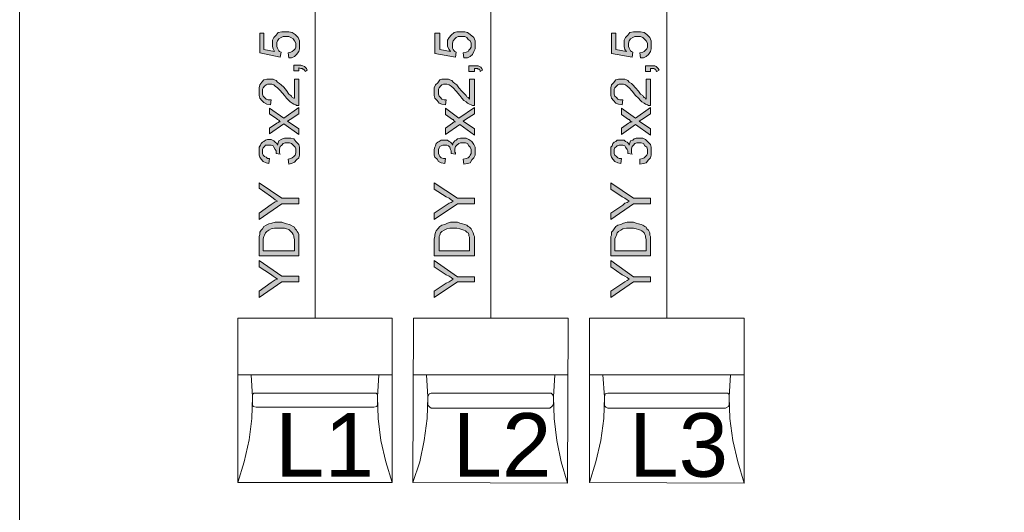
# Model space of a CAD drawing. Header units: millimetres. Extents: x 74583 to 75292, y 11361 to 11727.
# Tile 58 of 85: x 75171.81 to 75186.5, y 11703.58 to 11710.94. Entities that reach past the tile are written whole.
import ezdxf

# ---------------------------------------------------------------- set-up
doc = ezdxf.new("R2010")
doc.units = ezdxf.units.MM
doc.linetypes.add('1', pattern=[0])
doc.layers.add('C00-00-00', color=7, linetype='Continuous')
doc.layers.add('TEXT', color=7, linetype='Continuous')
doc.styles.get("Standard").update_dxf_attribs({"font": 'ARIAL.TTF'})

msp = doc.modelspace()

# ---------------------------------------------------------------- hatches: boundary and pattern name
at = {"layer": 'C00-00-00'}
h = msp.add_hatch(color=256, dxfattribs=at)
h.dxf.hatch_style = 2
h.paths.add_polyline_path([(75175.824, 11710.365), (75175.813, 11710.439), (75175.856, 11710.45), (75175.877, 11710.46), (75175.898, 11710.482), (75175.919, 11710.503), (75175.93, 11710.524), (75175.93, 11710.587), (75175.909, 11710.619), (75175.888, 11710.651), (75175.856, 11710.672), (75175.824, 11710.683), (75175.739, 11710.683), (75175.708, 11710.672), (75175.676, 11710.651), (75175.655, 11710.619), (75175.644, 11710.598), (75175.644, 11710.534), (75175.655, 11710.513), (75175.665, 11710.492), (75175.676, 11710.471), (75175.686, 11710.46), (75175.708, 11710.45), (75175.697, 11710.376), (75175.39, 11710.439), (75175.39, 11710.736), (75175.454, 11710.736), (75175.454, 11710.492), (75175.612, 11710.46), (75175.591, 11710.503), (75175.581, 11710.534), (75175.581, 11710.63), (75175.602, 11710.672), (75175.634, 11710.704), (75175.665, 11710.746), (75175.718, 11710.757), (75175.824, 11710.757), (75175.877, 11710.746), (75175.919, 11710.714), (75175.962, 11710.672), (75175.983, 11710.619), (75175.983, 11710.503), (75175.972, 11710.46), (75175.94, 11710.418), (75175.909, 11710.386), (75175.866, 11710.365)])
h = msp.add_hatch(color=256, dxfattribs=at)
h.dxf.hatch_style = 2
h.paths.add_polyline_path([(75178.438, 11710.365), (75178.428, 11710.439), (75178.47, 11710.45), (75178.502, 11710.46), (75178.512, 11710.482), (75178.533, 11710.503), (75178.544, 11710.524), (75178.544, 11710.587), (75178.533, 11710.619), (75178.502, 11710.64), (75178.48, 11710.672), (75178.449, 11710.683), (75178.353, 11710.683), (75178.322, 11710.672), (75178.301, 11710.651), (75178.279, 11710.619), (75178.269, 11710.587), (75178.269, 11710.513), (75178.279, 11710.492), (75178.29, 11710.471), (75178.301, 11710.46), (75178.322, 11710.45), (75178.311, 11710.376), (75178.004, 11710.429), (75178.004, 11710.736), (75178.078, 11710.736), (75178.078, 11710.492), (75178.237, 11710.46), (75178.216, 11710.492), (75178.195, 11710.534), (75178.195, 11710.63), (75178.216, 11710.672), (75178.248, 11710.704), (75178.29, 11710.746), (75178.332, 11710.757), (75178.449, 11710.757), (75178.491, 11710.746), (75178.533, 11710.714), (75178.586, 11710.672), (75178.607, 11710.619), (75178.607, 11710.503), (75178.586, 11710.46), (75178.565, 11710.418), (75178.533, 11710.386), (75178.491, 11710.365)])
h = msp.add_hatch(color=256, dxfattribs=at)
h.dxf.hatch_style = 2
h.paths.add_polyline_path([(75181.073, 11710.365), (75181.063, 11710.439), (75181.105, 11710.45), (75181.126, 11710.46), (75181.147, 11710.482), (75181.169, 11710.503), (75181.179, 11710.524), (75181.179, 11710.587), (75181.158, 11710.619), (75181.137, 11710.64), (75181.105, 11710.672), (75181.073, 11710.683), (75180.989, 11710.683), (75180.957, 11710.672), (75180.925, 11710.651), (75180.904, 11710.619), (75180.893, 11710.587), (75180.893, 11710.534), (75180.904, 11710.513), (75180.915, 11710.492), (75180.925, 11710.471), (75180.936, 11710.46), (75180.957, 11710.45), (75180.946, 11710.376), (75180.639, 11710.429), (75180.639, 11710.736), (75180.703, 11710.736), (75180.703, 11710.492), (75180.862, 11710.46), (75180.841, 11710.492), (75180.83, 11710.534), (75180.83, 11710.63), (75180.851, 11710.672), (75180.883, 11710.704), (75180.915, 11710.746), (75180.968, 11710.757), (75181.073, 11710.757), (75181.126, 11710.746), (75181.169, 11710.714), (75181.211, 11710.672), (75181.232, 11710.619), (75181.232, 11710.503), (75181.222, 11710.46), (75181.19, 11710.418), (75181.158, 11710.386), (75181.116, 11710.365)])
h = msp.add_hatch(color=256, dxfattribs=at)
h.dxf.hatch_style = 2
h.paths.add_polyline_path([(75175.972, 11710.175), (75175.898, 11710.175), (75175.898, 11710.259), (75176.004, 11710.259), (75176.036, 11710.249), (75176.057, 11710.238), (75176.067, 11710.228), (75176.089, 11710.206), (75176.099, 11710.185), (75176.067, 11710.164), (75176.057, 11710.185), (75176.046, 11710.196), (75176.036, 11710.196), (75176.025, 11710.206), (75176.004, 11710.206), (75175.972, 11710.217)])
h = msp.add_hatch(color=256, dxfattribs=at)
h.dxf.hatch_style = 2
h.paths.add_polyline_path([(75178.597, 11710.164), (75178.512, 11710.164), (75178.512, 11710.249), (75178.65, 11710.249), (75178.671, 11710.238), (75178.692, 11710.228), (75178.703, 11710.206), (75178.713, 11710.185), (75178.682, 11710.164), (75178.682, 11710.175), (75178.671, 11710.196), (75178.65, 11710.196), (75178.639, 11710.206), (75178.597, 11710.206)])
h = msp.add_hatch(color=256, dxfattribs=at)
h.dxf.hatch_style = 2
h.paths.add_polyline_path([(75181.222, 11710.164), (75181.147, 11710.164), (75181.147, 11710.249), (75181.285, 11710.249), (75181.306, 11710.238), (75181.317, 11710.228), (75181.338, 11710.206), (75181.349, 11710.185), (75181.317, 11710.164), (75181.306, 11710.175), (75181.296, 11710.196), (75181.285, 11710.196), (75181.274, 11710.206), (75181.222, 11710.206)])
h = msp.add_hatch(color=256, dxfattribs=at)
h.dxf.hatch_style = 2
h.paths.add_polyline_path([(75175.909, 11710.048), (75175.972, 11710.048), (75175.972, 11709.656), (75175.94, 11709.656), (75175.93, 11709.667), (75175.898, 11709.677), (75175.877, 11709.688), (75175.845, 11709.709), (75175.824, 11709.73), (75175.792, 11709.762), (75175.761, 11709.804), (75175.697, 11709.878), (75175.655, 11709.921), (75175.623, 11709.942), (75175.602, 11709.963), (75175.57, 11709.974), (75175.507, 11709.974), (75175.485, 11709.963), (75175.464, 11709.942), (75175.443, 11709.921), (75175.432, 11709.899), (75175.432, 11709.825), (75175.443, 11709.794), (75175.464, 11709.772), (75175.485, 11709.751), (75175.517, 11709.741), (75175.559, 11709.741), (75175.549, 11709.667), (75175.496, 11709.677), (75175.454, 11709.698), (75175.422, 11709.73), (75175.39, 11709.762), (75175.38, 11709.804), (75175.38, 11709.921), (75175.39, 11709.963), (75175.422, 11710.005), (75175.454, 11710.037), (75175.496, 11710.048), (75175.591, 11710.048), (75175.612, 11710.037), (75175.634, 11710.026), (75175.655, 11710.005), (75175.686, 11709.984), (75175.708, 11709.963), (75175.75, 11709.931), (75175.792, 11709.878), (75175.824, 11709.825), (75175.856, 11709.804), (75175.866, 11709.794), (75175.877, 11709.772), (75175.898, 11709.762), (75175.909, 11709.762)])
h = msp.add_hatch(color=256, dxfattribs=at)
h.dxf.hatch_style = 2
h.paths.add_polyline_path([(75178.523, 11710.048), (75178.597, 11710.048), (75178.597, 11709.656), (75178.565, 11709.656), (75178.544, 11709.667), (75178.523, 11709.677), (75178.491, 11709.688), (75178.47, 11709.709), (75178.438, 11709.73), (75178.406, 11709.762), (75178.375, 11709.804), (75178.322, 11709.868), (75178.279, 11709.921), (75178.248, 11709.942), (75178.216, 11709.963), (75178.184, 11709.974), (75178.131, 11709.974), (75178.11, 11709.963), (75178.089, 11709.942), (75178.068, 11709.921), (75178.057, 11709.899), (75178.057, 11709.825), (75178.068, 11709.794), (75178.089, 11709.772), (75178.11, 11709.751), (75178.142, 11709.741), (75178.174, 11709.741), (75178.163, 11709.667), (75178.11, 11709.677), (75178.068, 11709.688), (75178.036, 11709.73), (75178.004, 11709.762), (75177.994, 11709.804), (75177.994, 11709.921), (75178.015, 11709.963), (75178.047, 11709.995), (75178.078, 11710.037), (75178.11, 11710.048), (75178.205, 11710.048), (75178.226, 11710.037), (75178.258, 11710.026), (75178.279, 11710.005), (75178.301, 11709.984), (75178.332, 11709.963), (75178.364, 11709.921), (75178.406, 11709.868), (75178.449, 11709.825), (75178.47, 11709.804), (75178.48, 11709.783), (75178.502, 11709.772), (75178.512, 11709.762), (75178.523, 11709.751)])
h = msp.add_hatch(color=256, dxfattribs=at)
h.dxf.hatch_style = 2
h.paths.add_polyline_path([(75181.158, 11710.048), (75181.222, 11710.048), (75181.222, 11709.656), (75181.19, 11709.656), (75181.179, 11709.667), (75181.147, 11709.677), (75181.126, 11709.688), (75181.095, 11709.709), (75181.073, 11709.73), (75181.042, 11709.762), (75180.999, 11709.804), (75180.946, 11709.868), (75180.904, 11709.921), (75180.872, 11709.942), (75180.851, 11709.963), (75180.819, 11709.974), (75180.756, 11709.974), (75180.735, 11709.963), (75180.714, 11709.942), (75180.692, 11709.921), (75180.682, 11709.899), (75180.682, 11709.825), (75180.692, 11709.794), (75180.714, 11709.772), (75180.735, 11709.751), (75180.766, 11709.741), (75180.809, 11709.741), (75180.798, 11709.667), (75180.745, 11709.677), (75180.703, 11709.688), (75180.671, 11709.73), (75180.639, 11709.762), (75180.629, 11709.804), (75180.629, 11709.921), (75180.639, 11709.963), (75180.671, 11709.995), (75180.703, 11710.037), (75180.745, 11710.048), (75180.841, 11710.048), (75180.862, 11710.037), (75180.883, 11710.026), (75180.904, 11710.005), (75180.936, 11709.984), (75180.957, 11709.963), (75180.999, 11709.921), (75181.042, 11709.868), (75181.073, 11709.825), (75181.105, 11709.804), (75181.116, 11709.783), (75181.126, 11709.772), (75181.147, 11709.762), (75181.158, 11709.751)])
h = msp.add_hatch(color=256, dxfattribs=at)
h.dxf.hatch_style = 2
h.paths.add_polyline_path([(75175.972, 11709.222), (75175.75, 11709.381), (75175.538, 11709.233), (75175.538, 11709.317), (75175.644, 11709.391), (75175.665, 11709.402), (75175.676, 11709.413), (75175.697, 11709.413), (75175.676, 11709.434), (75175.655, 11709.444), (75175.644, 11709.455), (75175.538, 11709.529), (75175.538, 11709.614), (75175.75, 11709.466), (75175.972, 11709.624), (75175.972, 11709.529), (75175.845, 11709.444), (75175.803, 11709.423), (75175.972, 11709.307)])
h = msp.add_hatch(color=256, dxfattribs=at)
h.dxf.hatch_style = 2
h.paths.add_polyline_path([(75178.597, 11709.212), (75178.375, 11709.37), (75178.163, 11709.222), (75178.163, 11709.317), (75178.269, 11709.391), (75178.279, 11709.402), (75178.301, 11709.413), (75178.311, 11709.413), (75178.29, 11709.423), (75178.279, 11709.444), (75178.269, 11709.444), (75178.163, 11709.518), (75178.163, 11709.614), (75178.364, 11709.466), (75178.597, 11709.624), (75178.597, 11709.529), (75178.459, 11709.444), (75178.428, 11709.423), (75178.597, 11709.307)])
h = msp.add_hatch(color=256, dxfattribs=at)
h.dxf.hatch_style = 2
h.paths.add_polyline_path([(75181.222, 11709.212), (75180.999, 11709.37), (75180.788, 11709.222), (75180.788, 11709.317), (75180.893, 11709.391), (75180.915, 11709.402), (75180.925, 11709.413), (75180.946, 11709.413), (75180.925, 11709.423), (75180.904, 11709.444), (75180.893, 11709.444), (75180.788, 11709.518), (75180.788, 11709.614), (75180.999, 11709.466), (75181.222, 11709.624), (75181.222, 11709.529), (75181.095, 11709.444), (75181.052, 11709.423), (75181.222, 11709.307)])
h = msp.add_hatch(color=256, dxfattribs=at)
h.dxf.hatch_style = 2
h.paths.add_polyline_path([(75175.824, 11708.778), (75175.813, 11708.852), (75175.856, 11708.862), (75175.877, 11708.873), (75175.898, 11708.894), (75175.919, 11708.915), (75175.93, 11708.947), (75175.93, 11709.01), (75175.919, 11709.032), (75175.888, 11709.063), (75175.866, 11709.085), (75175.835, 11709.095), (75175.771, 11709.095), (75175.739, 11709.085), (75175.718, 11709.063), (75175.697, 11709.042), (75175.686, 11709.01), (75175.686, 11708.947), (75175.697, 11708.926), (75175.634, 11708.936), (75175.634, 11708.979), (75175.623, 11709), (75175.602, 11709.032), (75175.591, 11709.053), (75175.559, 11709.063), (75175.475, 11709.063), (75175.464, 11709.042), (75175.443, 11709.021), (75175.432, 11709), (75175.432, 11708.936), (75175.443, 11708.915), (75175.464, 11708.894), (75175.485, 11708.883), (75175.507, 11708.862), (75175.538, 11708.862), (75175.528, 11708.788), (75175.485, 11708.799), (75175.443, 11708.82), (75175.411, 11708.852), (75175.39, 11708.883), (75175.38, 11708.915), (75175.38, 11709.032), (75175.401, 11709.063), (75175.411, 11709.085), (75175.432, 11709.106), (75175.454, 11709.116), (75175.475, 11709.137), (75175.507, 11709.148), (75175.559, 11709.148), (75175.581, 11709.137), (75175.602, 11709.127), (75175.623, 11709.106), (75175.644, 11709.085), (75175.655, 11709.063), (75175.665, 11709.095), (75175.676, 11709.127), (75175.708, 11709.148), (75175.729, 11709.159), (75175.761, 11709.169), (75175.856, 11709.169), (75175.898, 11709.159), (75175.93, 11709.116), (75175.972, 11709.074), (75175.983, 11709.032), (75175.983, 11708.915), (75175.972, 11708.873), (75175.94, 11708.841), (75175.909, 11708.809), (75175.866, 11708.788)])
h = msp.add_hatch(color=256, dxfattribs=at)
h.dxf.hatch_style = 2
h.paths.add_polyline_path([(75178.438, 11708.778), (75178.428, 11708.852), (75178.47, 11708.862), (75178.502, 11708.873), (75178.523, 11708.894), (75178.533, 11708.915), (75178.544, 11708.936), (75178.544, 11709), (75178.533, 11709.032), (75178.512, 11709.053), (75178.491, 11709.085), (75178.459, 11709.095), (75178.385, 11709.095), (75178.364, 11709.085), (75178.332, 11709.063), (75178.311, 11709.042), (75178.301, 11709.01), (75178.301, 11708.958), (75178.311, 11708.947), (75178.311, 11708.926), (75178.248, 11708.936), (75178.248, 11708.979), (75178.237, 11709), (75178.226, 11709.032), (75178.205, 11709.053), (75178.184, 11709.063), (75178.121, 11709.063), (75178.099, 11709.053), (75178.078, 11709.042), (75178.068, 11709.021), (75178.057, 11709), (75178.057, 11708.936), (75178.068, 11708.915), (75178.078, 11708.894), (75178.099, 11708.873), (75178.131, 11708.862), (75178.163, 11708.862), (75178.152, 11708.788), (75178.099, 11708.799), (75178.057, 11708.82), (75178.036, 11708.852), (75178.004, 11708.883), (75177.994, 11708.915), (75177.994, 11709), (75178.004, 11709.032), (75178.015, 11709.053), (75178.025, 11709.085), (75178.047, 11709.106), (75178.068, 11709.116), (75178.099, 11709.137), (75178.195, 11709.137), (75178.216, 11709.116), (75178.237, 11709.106), (75178.258, 11709.085), (75178.269, 11709.063), (75178.279, 11709.095), (75178.301, 11709.127), (75178.322, 11709.137), (75178.343, 11709.159), (75178.385, 11709.169), (75178.47, 11709.169), (75178.512, 11709.148), (75178.555, 11709.116), (75178.586, 11709.074), (75178.607, 11709.032), (75178.607, 11708.915), (75178.586, 11708.873), (75178.555, 11708.841), (75178.533, 11708.799), (75178.491, 11708.788)])
h = msp.add_hatch(color=256, dxfattribs=at)
h.dxf.hatch_style = 2
h.paths.add_polyline_path([(75181.063, 11708.778), (75181.063, 11708.852), (75181.105, 11708.862), (75181.126, 11708.873), (75181.147, 11708.894), (75181.169, 11708.915), (75181.179, 11708.936), (75181.179, 11709), (75181.169, 11709.032), (75181.137, 11709.053), (75181.116, 11709.085), (75181.084, 11709.095), (75181.02, 11709.095), (75180.989, 11709.085), (75180.968, 11709.063), (75180.946, 11709.042), (75180.936, 11709.01), (75180.936, 11708.947), (75180.946, 11708.926), (75180.883, 11708.936), (75180.883, 11708.979), (75180.872, 11709), (75180.851, 11709.032), (75180.841, 11709.053), (75180.809, 11709.063), (75180.756, 11709.063), (75180.724, 11709.053), (75180.714, 11709.042), (75180.692, 11709.021), (75180.682, 11709), (75180.682, 11708.936), (75180.692, 11708.915), (75180.714, 11708.894), (75180.735, 11708.873), (75180.756, 11708.862), (75180.788, 11708.862), (75180.777, 11708.788), (75180.735, 11708.799), (75180.692, 11708.82), (75180.661, 11708.852), (75180.639, 11708.883), (75180.629, 11708.915), (75180.629, 11709.032), (75180.65, 11709.053), (75180.661, 11709.085), (75180.682, 11709.106), (75180.703, 11709.116), (75180.724, 11709.137), (75180.83, 11709.137), (75180.851, 11709.116), (75180.872, 11709.106), (75180.893, 11709.085), (75180.904, 11709.063), (75180.915, 11709.095), (75180.925, 11709.127), (75180.957, 11709.137), (75180.978, 11709.159), (75181.01, 11709.169), (75181.105, 11709.169), (75181.147, 11709.148), (75181.179, 11709.116), (75181.222, 11709.074), (75181.232, 11709.032), (75181.232, 11708.915), (75181.222, 11708.873), (75181.19, 11708.841), (75181.158, 11708.799), (75181.116, 11708.788)])
h = msp.add_hatch(color=256, dxfattribs=at)
h.dxf.hatch_style = 2
h.paths.add_polyline_path([(75175.972, 11708.185), (75175.718, 11708.185), (75175.38, 11707.952), (75175.38, 11708.047), (75175.559, 11708.174), (75175.591, 11708.196), (75175.623, 11708.217), (75175.655, 11708.227), (75175.623, 11708.248), (75175.591, 11708.27), (75175.549, 11708.301), (75175.38, 11708.418), (75175.38, 11708.502), (75175.718, 11708.27), (75175.972, 11708.27)])
h = msp.add_hatch(color=256, dxfattribs=at)
h.dxf.hatch_style = 2
h.paths.add_polyline_path([(75178.597, 11708.185), (75178.343, 11708.185), (75177.994, 11707.952), (75177.994, 11708.047), (75178.174, 11708.164), (75178.216, 11708.196), (75178.248, 11708.206), (75178.279, 11708.227), (75178.248, 11708.248), (75178.216, 11708.27), (75178.174, 11708.291), (75177.994, 11708.407), (75177.994, 11708.502), (75178.343, 11708.27), (75178.597, 11708.27)])
h = msp.add_hatch(color=256, dxfattribs=at)
h.dxf.hatch_style = 2
h.paths.add_polyline_path([(75181.222, 11708.185), (75180.968, 11708.185), (75180.629, 11707.952), (75180.629, 11708.047), (75180.809, 11708.164), (75180.841, 11708.196), (75180.872, 11708.206), (75180.904, 11708.227), (75180.872, 11708.248), (75180.841, 11708.27), (75180.798, 11708.291), (75180.629, 11708.407), (75180.629, 11708.502), (75180.968, 11708.27), (75181.222, 11708.27)])
h = msp.add_hatch(color=256, dxfattribs=at)
h.paths.add_polyline_path([(75175.972, 11707.412), (75175.38, 11707.412), (75175.38, 11707.698), (75175.39, 11707.73), (75175.39, 11707.762), (75175.411, 11707.793), (75175.432, 11707.815), (75175.454, 11707.846), (75175.485, 11707.867), (75175.528, 11707.889), (75175.57, 11707.899), (75175.623, 11707.91), (75175.718, 11707.91), (75175.761, 11707.899), (75175.792, 11707.889), (75175.835, 11707.878), (75175.856, 11707.867), (75175.888, 11707.846), (75175.909, 11707.836), (75175.919, 11707.815), (75175.94, 11707.793), (75175.951, 11707.772), (75175.962, 11707.751), (75175.972, 11707.73)])
h.paths.add_polyline_path([(75175.909, 11707.486), (75175.909, 11707.656), (75175.898, 11707.688), (75175.898, 11707.709), (75175.888, 11707.73), (75175.877, 11707.751), (75175.866, 11707.762), (75175.845, 11707.783), (75175.824, 11707.804), (75175.792, 11707.815), (75175.761, 11707.825), (75175.612, 11707.825), (75175.559, 11707.815), (75175.528, 11707.793), (75175.496, 11707.772), (75175.475, 11707.751), (75175.464, 11707.719), (75175.454, 11707.698), (75175.443, 11707.666), (75175.443, 11707.486)])
h = msp.add_hatch(color=256, dxfattribs=at)
h.paths.add_polyline_path([(75178.597, 11707.412), (75177.994, 11707.412), (75177.994, 11707.666), (75178.004, 11707.698), (75178.004, 11707.719), (75178.015, 11707.762), (75178.025, 11707.783), (75178.047, 11707.815), (75178.078, 11707.846), (75178.11, 11707.867), (75178.152, 11707.878), (75178.195, 11707.899), (75178.237, 11707.91), (75178.343, 11707.91), (75178.375, 11707.899), (75178.417, 11707.889), (75178.449, 11707.878), (75178.48, 11707.867), (75178.502, 11707.846), (75178.523, 11707.836), (75178.544, 11707.815), (75178.555, 11707.793), (75178.565, 11707.772), (75178.576, 11707.751), (75178.586, 11707.719), (75178.597, 11707.698)])
h.paths.add_polyline_path([(75178.523, 11707.486), (75178.523, 11707.688), (75178.512, 11707.709), (75178.512, 11707.73), (75178.502, 11707.751), (75178.48, 11707.762), (75178.459, 11707.783), (75178.438, 11707.793), (75178.406, 11707.804), (75178.375, 11707.815), (75178.332, 11707.825), (75178.226, 11707.825), (75178.184, 11707.815), (75178.142, 11707.793), (75178.11, 11707.772), (75178.089, 11707.751), (75178.078, 11707.719), (75178.068, 11707.698), (75178.068, 11707.486)])
h = msp.add_hatch(color=256, dxfattribs=at)
h.paths.add_polyline_path([(75181.222, 11707.412), (75180.629, 11707.412), (75180.629, 11707.698), (75180.639, 11707.719), (75180.639, 11707.762), (75180.661, 11707.783), (75180.682, 11707.815), (75180.703, 11707.846), (75180.735, 11707.867), (75180.777, 11707.878), (75180.819, 11707.899), (75180.872, 11707.91), (75180.968, 11707.91), (75181.01, 11707.899), (75181.042, 11707.889), (75181.084, 11707.878), (75181.105, 11707.867), (75181.137, 11707.846), (75181.158, 11707.836), (75181.169, 11707.815), (75181.19, 11707.793), (75181.2, 11707.772), (75181.211, 11707.751), (75181.211, 11707.719), (75181.222, 11707.698)])
h.paths.add_polyline_path([(75181.158, 11707.486), (75181.158, 11707.656), (75181.147, 11707.688), (75181.147, 11707.709), (75181.137, 11707.73), (75181.126, 11707.751), (75181.116, 11707.762), (75181.095, 11707.783), (75181.073, 11707.793), (75181.042, 11707.804), (75181.01, 11707.815), (75180.968, 11707.825), (75180.862, 11707.825), (75180.809, 11707.815), (75180.777, 11707.793), (75180.745, 11707.772), (75180.724, 11707.751), (75180.714, 11707.719), (75180.703, 11707.698), (75180.692, 11707.666), (75180.692, 11707.486)])
h = msp.add_hatch(color=256, dxfattribs=at)
h.dxf.hatch_style = 2
h.paths.add_polyline_path([(75175.972, 11707.021), (75175.718, 11707.021), (75175.38, 11706.788), (75175.38, 11706.883), (75175.559, 11707.01), (75175.591, 11707.031), (75175.623, 11707.053), (75175.655, 11707.063), (75175.623, 11707.084), (75175.591, 11707.105), (75175.549, 11707.137), (75175.38, 11707.243), (75175.38, 11707.338), (75175.718, 11707.105), (75175.972, 11707.105)])
h = msp.add_hatch(color=256, dxfattribs=at)
h.dxf.hatch_style = 2
h.paths.add_polyline_path([(75178.597, 11707.021), (75178.343, 11707.021), (75177.994, 11706.788), (75177.994, 11706.883), (75178.174, 11707), (75178.216, 11707.021), (75178.248, 11707.042), (75178.279, 11707.063), (75178.248, 11707.084), (75178.216, 11707.105), (75178.174, 11707.127), (75177.994, 11707.243), (75177.994, 11707.338), (75178.343, 11707.095), (75178.597, 11707.095)])
h = msp.add_hatch(color=256, dxfattribs=at)
h.dxf.hatch_style = 2
h.paths.add_polyline_path([(75181.222, 11707.021), (75180.968, 11707.021), (75180.629, 11706.788), (75180.629, 11706.883), (75180.809, 11707), (75180.841, 11707.021), (75180.872, 11707.042), (75180.904, 11707.063), (75180.872, 11707.084), (75180.841, 11707.105), (75180.798, 11707.127), (75180.629, 11707.243), (75180.629, 11707.338), (75180.968, 11707.095), (75181.222, 11707.095)])

# ---------------------------------------------------------------- linework, layer by layer
at = {"layer": 'C00-00-00', "lineweight": 0}
for points in [[(75231.474, 11715.197), (75228.444, 11715.199), (75228.455, 11719.431), (75171.808, 11719.469), (75171.808, 11660.325), (75220.536, 11660.335), (75220.526, 11679.753), (75215.479, 11684.43)], [(75176.216, 11712.947), (75176.216, 11706.481)], [(75178.84, 11712.947), (75178.84, 11706.481)], [(75181.465, 11712.947), (75181.465, 11706.481)], [(75175.062, 11705.634), (75177.369, 11705.634)], [(75175.263, 11705.634), (75175.284, 11705.306), (75175.274, 11704.978), (75175.231, 11704.661), (75175.157, 11704.333), (75175.062, 11704.026)], [(75177.369, 11704.026), (75177.274, 11704.333), (75177.2, 11704.65), (75177.158, 11704.978), (75177.147, 11705.306), (75177.168, 11705.634)], [(75177.877, 11705.634), (75177.898, 11705.306), (75177.888, 11704.978), (75177.845, 11704.65), (75177.782, 11704.333), (75177.676, 11704.026)], [(75177.687, 11705.634), (75179.983, 11705.634)], [(75179.983, 11704.015), (75179.888, 11704.333), (75179.825, 11704.65), (75179.782, 11704.978), (75179.772, 11705.306), (75179.793, 11705.634)], [(75180.311, 11705.634), (75182.619, 11705.634)], [(75180.512, 11705.634), (75180.534, 11705.306), (75180.523, 11704.978), (75180.481, 11704.65), (75180.407, 11704.333), (75180.311, 11704.026)], [(75182.619, 11704.015), (75182.523, 11704.333), (75182.449, 11704.65), (75182.407, 11704.978), (75182.396, 11705.306), (75182.417, 11705.634)], [(75175.284, 11705.306), (75175.284, 11705.338), (75175.305, 11705.359), (75175.337, 11705.359)], [(75177.094, 11705.359), (75175.337, 11705.359)], [(75177.094, 11705.359), (75177.126, 11705.359), (75177.147, 11705.338), (75177.147, 11705.306)], [(75177.898, 11705.306), (75177.92, 11705.349), (75177.951, 11705.359)], [(75179.719, 11705.359), (75177.951, 11705.359)], [(75179.719, 11705.359), (75179.74, 11705.359), (75179.761, 11705.338), (75179.772, 11705.306)], [(75180.534, 11705.306), (75180.544, 11705.349), (75180.587, 11705.359)], [(75182.343, 11705.359), (75180.587, 11705.359)], [(75182.343, 11705.359), (75182.375, 11705.359), (75182.396, 11705.338), (75182.396, 11705.306)], [(75175.284, 11705.306), (75175.284, 11705.19)], [(75175.337, 11705.148), (75175.295, 11705.158), (75175.284, 11705.19)], [(75177.147, 11705.19), (75177.136, 11705.158), (75177.094, 11705.148)], [(75177.147, 11705.19), (75177.147, 11705.306)], [(75177.898, 11705.306), (75177.898, 11705.19)], [(75177.951, 11705.137), (75177.93, 11705.148), (75177.909, 11705.169), (75177.898, 11705.19)], [(75179.772, 11705.19), (75179.75, 11705.158), (75179.719, 11705.137)], [(75179.772, 11705.19), (75179.772, 11705.306)], [(75180.534, 11705.306), (75180.534, 11705.19)], [(75180.587, 11705.137), (75180.555, 11705.148), (75180.534, 11705.169), (75180.534, 11705.19)], [(75182.396, 11705.19), (75182.386, 11705.158), (75182.343, 11705.137)], [(75182.396, 11705.19), (75182.396, 11705.306)], [(75175.337, 11705.148), (75177.094, 11705.148)], [(75177.951, 11705.137), (75179.719, 11705.137)], [(75180.587, 11705.137), (75182.343, 11705.137)]]:
    msp.add_lwpolyline(points, dxfattribs=at)
for points in [[(75175.824, 11710.365), (75175.813, 11710.439), (75175.856, 11710.45), (75175.877, 11710.46), (75175.898, 11710.482), (75175.919, 11710.503), (75175.93, 11710.524), (75175.93, 11710.587), (75175.909, 11710.619), (75175.888, 11710.651), (75175.856, 11710.672), (75175.824, 11710.683), (75175.739, 11710.683), (75175.708, 11710.672), (75175.676, 11710.651), (75175.655, 11710.619), (75175.644, 11710.598), (75175.644, 11710.534), (75175.655, 11710.513), (75175.665, 11710.492), (75175.676, 11710.471), (75175.686, 11710.46), (75175.708, 11710.45), (75175.697, 11710.376), (75175.39, 11710.439), (75175.39, 11710.736), (75175.454, 11710.736), (75175.454, 11710.492), (75175.612, 11710.46), (75175.591, 11710.503), (75175.581, 11710.534), (75175.581, 11710.63), (75175.602, 11710.672), (75175.634, 11710.704), (75175.665, 11710.746), (75175.718, 11710.757), (75175.824, 11710.757), (75175.877, 11710.746), (75175.919, 11710.714), (75175.962, 11710.672), (75175.983, 11710.619), (75175.983, 11710.503), (75175.972, 11710.46), (75175.94, 11710.418), (75175.909, 11710.386), (75175.866, 11710.365)], [(75178.438, 11710.365), (75178.428, 11710.439), (75178.47, 11710.45), (75178.502, 11710.46), (75178.512, 11710.482), (75178.533, 11710.503), (75178.544, 11710.524), (75178.544, 11710.587), (75178.533, 11710.619), (75178.502, 11710.64), (75178.48, 11710.672), (75178.449, 11710.683), (75178.353, 11710.683), (75178.322, 11710.672), (75178.301, 11710.651), (75178.279, 11710.619), (75178.269, 11710.587), (75178.269, 11710.513), (75178.279, 11710.492), (75178.29, 11710.471), (75178.301, 11710.46), (75178.322, 11710.45), (75178.311, 11710.376), (75178.004, 11710.429), (75178.004, 11710.736), (75178.078, 11710.736), (75178.078, 11710.492), (75178.237, 11710.46), (75178.216, 11710.492), (75178.195, 11710.534), (75178.195, 11710.63), (75178.216, 11710.672), (75178.248, 11710.704), (75178.29, 11710.746), (75178.332, 11710.757), (75178.449, 11710.757), (75178.491, 11710.746), (75178.533, 11710.714), (75178.586, 11710.672), (75178.607, 11710.619), (75178.607, 11710.503), (75178.586, 11710.46), (75178.565, 11710.418), (75178.533, 11710.386), (75178.491, 11710.365)], [(75181.073, 11710.365), (75181.063, 11710.439), (75181.105, 11710.45), (75181.126, 11710.46), (75181.147, 11710.482), (75181.169, 11710.503), (75181.179, 11710.524), (75181.179, 11710.587), (75181.158, 11710.619), (75181.137, 11710.64), (75181.105, 11710.672), (75181.073, 11710.683), (75180.989, 11710.683), (75180.957, 11710.672), (75180.925, 11710.651), (75180.904, 11710.619), (75180.893, 11710.587), (75180.893, 11710.534), (75180.904, 11710.513), (75180.915, 11710.492), (75180.925, 11710.471), (75180.936, 11710.46), (75180.957, 11710.45), (75180.946, 11710.376), (75180.639, 11710.429), (75180.639, 11710.736), (75180.703, 11710.736), (75180.703, 11710.492), (75180.862, 11710.46), (75180.841, 11710.492), (75180.83, 11710.534), (75180.83, 11710.63), (75180.851, 11710.672), (75180.883, 11710.704), (75180.915, 11710.746), (75180.968, 11710.757), (75181.073, 11710.757), (75181.126, 11710.746), (75181.169, 11710.714), (75181.211, 11710.672), (75181.232, 11710.619), (75181.232, 11710.503), (75181.222, 11710.46), (75181.19, 11710.418), (75181.158, 11710.386), (75181.116, 11710.365)], [(75175.972, 11710.175), (75175.898, 11710.175), (75175.898, 11710.259), (75176.004, 11710.259), (75176.036, 11710.249), (75176.057, 11710.238), (75176.067, 11710.228), (75176.089, 11710.206), (75176.099, 11710.185), (75176.067, 11710.164), (75176.057, 11710.185), (75176.046, 11710.196), (75176.036, 11710.196), (75176.025, 11710.206), (75176.004, 11710.206), (75175.972, 11710.217)], [(75178.597, 11710.164), (75178.512, 11710.164), (75178.512, 11710.249), (75178.65, 11710.249), (75178.671, 11710.238), (75178.692, 11710.228), (75178.703, 11710.206), (75178.713, 11710.185), (75178.682, 11710.164), (75178.682, 11710.175), (75178.671, 11710.196), (75178.65, 11710.196), (75178.639, 11710.206), (75178.597, 11710.206)], [(75181.222, 11710.164), (75181.147, 11710.164), (75181.147, 11710.249), (75181.285, 11710.249), (75181.306, 11710.238), (75181.317, 11710.228), (75181.338, 11710.206), (75181.349, 11710.185), (75181.317, 11710.164), (75181.306, 11710.175), (75181.296, 11710.196), (75181.285, 11710.196), (75181.274, 11710.206), (75181.222, 11710.206)], [(75175.909, 11710.048), (75175.972, 11710.048), (75175.972, 11709.656), (75175.94, 11709.656), (75175.93, 11709.667), (75175.898, 11709.677), (75175.877, 11709.688), (75175.845, 11709.709), (75175.824, 11709.73), (75175.792, 11709.762), (75175.761, 11709.804), (75175.697, 11709.878), (75175.655, 11709.921), (75175.623, 11709.942), (75175.602, 11709.963), (75175.57, 11709.974), (75175.507, 11709.974), (75175.485, 11709.963), (75175.464, 11709.942), (75175.443, 11709.921), (75175.432, 11709.899), (75175.432, 11709.825), (75175.443, 11709.794), (75175.464, 11709.772), (75175.485, 11709.751), (75175.517, 11709.741), (75175.559, 11709.741), (75175.549, 11709.667), (75175.496, 11709.677), (75175.454, 11709.698), (75175.422, 11709.73), (75175.39, 11709.762), (75175.38, 11709.804), (75175.38, 11709.921), (75175.39, 11709.963), (75175.422, 11710.005), (75175.454, 11710.037), (75175.496, 11710.048), (75175.591, 11710.048), (75175.612, 11710.037), (75175.634, 11710.026), (75175.655, 11710.005), (75175.686, 11709.984), (75175.708, 11709.963), (75175.75, 11709.931), (75175.792, 11709.878), (75175.824, 11709.825), (75175.856, 11709.804), (75175.866, 11709.794), (75175.877, 11709.772), (75175.898, 11709.762), (75175.909, 11709.762)], [(75178.523, 11710.048), (75178.597, 11710.048), (75178.597, 11709.656), (75178.565, 11709.656), (75178.544, 11709.667), (75178.523, 11709.677), (75178.491, 11709.688), (75178.47, 11709.709), (75178.438, 11709.73), (75178.406, 11709.762), (75178.375, 11709.804), (75178.322, 11709.868), (75178.279, 11709.921), (75178.248, 11709.942), (75178.216, 11709.963), (75178.184, 11709.974), (75178.131, 11709.974), (75178.11, 11709.963), (75178.089, 11709.942), (75178.068, 11709.921), (75178.057, 11709.899), (75178.057, 11709.825), (75178.068, 11709.794), (75178.089, 11709.772), (75178.11, 11709.751), (75178.142, 11709.741), (75178.174, 11709.741), (75178.163, 11709.667), (75178.11, 11709.677), (75178.068, 11709.688), (75178.036, 11709.73), (75178.004, 11709.762), (75177.994, 11709.804), (75177.994, 11709.921), (75178.015, 11709.963), (75178.047, 11709.995), (75178.078, 11710.037), (75178.11, 11710.048), (75178.205, 11710.048), (75178.226, 11710.037), (75178.258, 11710.026), (75178.279, 11710.005), (75178.301, 11709.984), (75178.332, 11709.963), (75178.364, 11709.921), (75178.406, 11709.868), (75178.449, 11709.825), (75178.47, 11709.804), (75178.48, 11709.783), (75178.502, 11709.772), (75178.512, 11709.762), (75178.523, 11709.751)], [(75181.158, 11710.048), (75181.222, 11710.048), (75181.222, 11709.656), (75181.19, 11709.656), (75181.179, 11709.667), (75181.147, 11709.677), (75181.126, 11709.688), (75181.095, 11709.709), (75181.073, 11709.73), (75181.042, 11709.762), (75180.999, 11709.804), (75180.946, 11709.868), (75180.904, 11709.921), (75180.872, 11709.942), (75180.851, 11709.963), (75180.819, 11709.974), (75180.756, 11709.974), (75180.735, 11709.963), (75180.714, 11709.942), (75180.692, 11709.921), (75180.682, 11709.899), (75180.682, 11709.825), (75180.692, 11709.794), (75180.714, 11709.772), (75180.735, 11709.751), (75180.766, 11709.741), (75180.809, 11709.741), (75180.798, 11709.667), (75180.745, 11709.677), (75180.703, 11709.688), (75180.671, 11709.73), (75180.639, 11709.762), (75180.629, 11709.804), (75180.629, 11709.921), (75180.639, 11709.963), (75180.671, 11709.995), (75180.703, 11710.037), (75180.745, 11710.048), (75180.841, 11710.048), (75180.862, 11710.037), (75180.883, 11710.026), (75180.904, 11710.005), (75180.936, 11709.984), (75180.957, 11709.963), (75180.999, 11709.921), (75181.042, 11709.868), (75181.073, 11709.825), (75181.105, 11709.804), (75181.116, 11709.783), (75181.126, 11709.772), (75181.147, 11709.762), (75181.158, 11709.751)], [(75175.972, 11709.222), (75175.75, 11709.381), (75175.538, 11709.233), (75175.538, 11709.317), (75175.644, 11709.391), (75175.665, 11709.402), (75175.676, 11709.413), (75175.697, 11709.413), (75175.676, 11709.434), (75175.655, 11709.444), (75175.644, 11709.455), (75175.538, 11709.529), (75175.538, 11709.614), (75175.75, 11709.466), (75175.972, 11709.624), (75175.972, 11709.529), (75175.845, 11709.444), (75175.803, 11709.423), (75175.972, 11709.307)], [(75178.597, 11709.212), (75178.375, 11709.37), (75178.163, 11709.222), (75178.163, 11709.317), (75178.269, 11709.391), (75178.279, 11709.402), (75178.301, 11709.413), (75178.311, 11709.413), (75178.29, 11709.423), (75178.279, 11709.444), (75178.269, 11709.444), (75178.163, 11709.518), (75178.163, 11709.614), (75178.364, 11709.466), (75178.597, 11709.624), (75178.597, 11709.529), (75178.459, 11709.444), (75178.428, 11709.423), (75178.597, 11709.307)], [(75181.222, 11709.212), (75180.999, 11709.37), (75180.788, 11709.222), (75180.788, 11709.317), (75180.893, 11709.391), (75180.915, 11709.402), (75180.925, 11709.413), (75180.946, 11709.413), (75180.925, 11709.423), (75180.904, 11709.444), (75180.893, 11709.444), (75180.788, 11709.518), (75180.788, 11709.614), (75180.999, 11709.466), (75181.222, 11709.624), (75181.222, 11709.529), (75181.095, 11709.444), (75181.052, 11709.423), (75181.222, 11709.307)], [(75175.824, 11708.778), (75175.813, 11708.852), (75175.856, 11708.862), (75175.877, 11708.873), (75175.898, 11708.894), (75175.919, 11708.915), (75175.93, 11708.947), (75175.93, 11709.01), (75175.919, 11709.032), (75175.888, 11709.063), (75175.866, 11709.085), (75175.835, 11709.095), (75175.771, 11709.095), (75175.739, 11709.085), (75175.718, 11709.063), (75175.697, 11709.042), (75175.686, 11709.01), (75175.686, 11708.947), (75175.697, 11708.926), (75175.634, 11708.936), (75175.634, 11708.979), (75175.623, 11709), (75175.602, 11709.032), (75175.591, 11709.053), (75175.559, 11709.063), (75175.475, 11709.063), (75175.464, 11709.042), (75175.443, 11709.021), (75175.432, 11709), (75175.432, 11708.936), (75175.443, 11708.915), (75175.464, 11708.894), (75175.485, 11708.883), (75175.507, 11708.862), (75175.538, 11708.862), (75175.528, 11708.788), (75175.485, 11708.799), (75175.443, 11708.82), (75175.411, 11708.852), (75175.39, 11708.883), (75175.38, 11708.915), (75175.38, 11709.032), (75175.401, 11709.063), (75175.411, 11709.085), (75175.432, 11709.106), (75175.454, 11709.116), (75175.475, 11709.137), (75175.507, 11709.148), (75175.559, 11709.148), (75175.581, 11709.137), (75175.602, 11709.127), (75175.623, 11709.106), (75175.644, 11709.085), (75175.655, 11709.063), (75175.665, 11709.095), (75175.676, 11709.127), (75175.708, 11709.148), (75175.729, 11709.159), (75175.761, 11709.169), (75175.856, 11709.169), (75175.898, 11709.159), (75175.93, 11709.116), (75175.972, 11709.074), (75175.983, 11709.032), (75175.983, 11708.915), (75175.972, 11708.873), (75175.94, 11708.841), (75175.909, 11708.809), (75175.866, 11708.788)], [(75178.438, 11708.778), (75178.428, 11708.852), (75178.47, 11708.862), (75178.502, 11708.873), (75178.523, 11708.894), (75178.533, 11708.915), (75178.544, 11708.936), (75178.544, 11709), (75178.533, 11709.032), (75178.512, 11709.053), (75178.491, 11709.085), (75178.459, 11709.095), (75178.385, 11709.095), (75178.364, 11709.085), (75178.332, 11709.063), (75178.311, 11709.042), (75178.301, 11709.01), (75178.301, 11708.958), (75178.311, 11708.947), (75178.311, 11708.926), (75178.248, 11708.936), (75178.248, 11708.979), (75178.237, 11709), (75178.226, 11709.032), (75178.205, 11709.053), (75178.184, 11709.063), (75178.121, 11709.063), (75178.099, 11709.053), (75178.078, 11709.042), (75178.068, 11709.021), (75178.057, 11709), (75178.057, 11708.936), (75178.068, 11708.915), (75178.078, 11708.894), (75178.099, 11708.873), (75178.131, 11708.862), (75178.163, 11708.862), (75178.152, 11708.788), (75178.099, 11708.799), (75178.057, 11708.82), (75178.036, 11708.852), (75178.004, 11708.883), (75177.994, 11708.915), (75177.994, 11709), (75178.004, 11709.032), (75178.015, 11709.053), (75178.025, 11709.085), (75178.047, 11709.106), (75178.068, 11709.116), (75178.099, 11709.137), (75178.195, 11709.137), (75178.216, 11709.116), (75178.237, 11709.106), (75178.258, 11709.085), (75178.269, 11709.063), (75178.279, 11709.095), (75178.301, 11709.127), (75178.322, 11709.137), (75178.343, 11709.159), (75178.385, 11709.169), (75178.47, 11709.169), (75178.512, 11709.148), (75178.555, 11709.116), (75178.586, 11709.074), (75178.607, 11709.032), (75178.607, 11708.915), (75178.586, 11708.873), (75178.555, 11708.841), (75178.533, 11708.799), (75178.491, 11708.788)], [(75181.063, 11708.778), (75181.063, 11708.852), (75181.105, 11708.862), (75181.126, 11708.873), (75181.147, 11708.894), (75181.169, 11708.915), (75181.179, 11708.936), (75181.179, 11709), (75181.169, 11709.032), (75181.137, 11709.053), (75181.116, 11709.085), (75181.084, 11709.095), (75181.02, 11709.095), (75180.989, 11709.085), (75180.968, 11709.063), (75180.946, 11709.042), (75180.936, 11709.01), (75180.936, 11708.947), (75180.946, 11708.926), (75180.883, 11708.936), (75180.883, 11708.979), (75180.872, 11709), (75180.851, 11709.032), (75180.841, 11709.053), (75180.809, 11709.063), (75180.756, 11709.063), (75180.724, 11709.053), (75180.714, 11709.042), (75180.692, 11709.021), (75180.682, 11709), (75180.682, 11708.936), (75180.692, 11708.915), (75180.714, 11708.894), (75180.735, 11708.873), (75180.756, 11708.862), (75180.788, 11708.862), (75180.777, 11708.788), (75180.735, 11708.799), (75180.692, 11708.82), (75180.661, 11708.852), (75180.639, 11708.883), (75180.629, 11708.915), (75180.629, 11709.032), (75180.65, 11709.053), (75180.661, 11709.085), (75180.682, 11709.106), (75180.703, 11709.116), (75180.724, 11709.137), (75180.83, 11709.137), (75180.851, 11709.116), (75180.872, 11709.106), (75180.893, 11709.085), (75180.904, 11709.063), (75180.915, 11709.095), (75180.925, 11709.127), (75180.957, 11709.137), (75180.978, 11709.159), (75181.01, 11709.169), (75181.105, 11709.169), (75181.147, 11709.148), (75181.179, 11709.116), (75181.222, 11709.074), (75181.232, 11709.032), (75181.232, 11708.915), (75181.222, 11708.873), (75181.19, 11708.841), (75181.158, 11708.799), (75181.116, 11708.788)], [(75175.972, 11708.185), (75175.718, 11708.185), (75175.38, 11707.952), (75175.38, 11708.047), (75175.559, 11708.174), (75175.591, 11708.196), (75175.623, 11708.217), (75175.655, 11708.227), (75175.623, 11708.248), (75175.591, 11708.27), (75175.549, 11708.301), (75175.38, 11708.418), (75175.38, 11708.502), (75175.718, 11708.27), (75175.972, 11708.27)], [(75178.597, 11708.185), (75178.343, 11708.185), (75177.994, 11707.952), (75177.994, 11708.047), (75178.174, 11708.164), (75178.216, 11708.196), (75178.248, 11708.206), (75178.279, 11708.227), (75178.248, 11708.248), (75178.216, 11708.27), (75178.174, 11708.291), (75177.994, 11708.407), (75177.994, 11708.502), (75178.343, 11708.27), (75178.597, 11708.27)], [(75181.222, 11708.185), (75180.968, 11708.185), (75180.629, 11707.952), (75180.629, 11708.047), (75180.809, 11708.164), (75180.841, 11708.196), (75180.872, 11708.206), (75180.904, 11708.227), (75180.872, 11708.248), (75180.841, 11708.27), (75180.798, 11708.291), (75180.629, 11708.407), (75180.629, 11708.502), (75180.968, 11708.27), (75181.222, 11708.27)], [(75175.972, 11707.412), (75175.38, 11707.412), (75175.38, 11707.698), (75175.39, 11707.73), (75175.39, 11707.762), (75175.411, 11707.793), (75175.432, 11707.815), (75175.454, 11707.846), (75175.485, 11707.867), (75175.528, 11707.889), (75175.57, 11707.899), (75175.623, 11707.91), (75175.718, 11707.91), (75175.761, 11707.899), (75175.792, 11707.889), (75175.835, 11707.878), (75175.856, 11707.867), (75175.888, 11707.846), (75175.909, 11707.836), (75175.919, 11707.815), (75175.94, 11707.793), (75175.951, 11707.772), (75175.962, 11707.751), (75175.972, 11707.73)], [(75175.909, 11707.486), (75175.909, 11707.656), (75175.898, 11707.688), (75175.898, 11707.709), (75175.888, 11707.73), (75175.877, 11707.751), (75175.866, 11707.762), (75175.845, 11707.783), (75175.824, 11707.804), (75175.792, 11707.815), (75175.761, 11707.825), (75175.612, 11707.825), (75175.559, 11707.815), (75175.528, 11707.793), (75175.496, 11707.772), (75175.475, 11707.751), (75175.464, 11707.719), (75175.454, 11707.698), (75175.443, 11707.666), (75175.443, 11707.486)], [(75178.597, 11707.412), (75177.994, 11707.412), (75177.994, 11707.666), (75178.004, 11707.698), (75178.004, 11707.719), (75178.015, 11707.762), (75178.025, 11707.783), (75178.047, 11707.815), (75178.078, 11707.846), (75178.11, 11707.867), (75178.152, 11707.878), (75178.195, 11707.899), (75178.237, 11707.91), (75178.343, 11707.91), (75178.375, 11707.899), (75178.417, 11707.889), (75178.449, 11707.878), (75178.48, 11707.867), (75178.502, 11707.846), (75178.523, 11707.836), (75178.544, 11707.815), (75178.555, 11707.793), (75178.565, 11707.772), (75178.576, 11707.751), (75178.586, 11707.719), (75178.597, 11707.698)], [(75178.523, 11707.486), (75178.523, 11707.688), (75178.512, 11707.709), (75178.512, 11707.73), (75178.502, 11707.751), (75178.48, 11707.762), (75178.459, 11707.783), (75178.438, 11707.793), (75178.406, 11707.804), (75178.375, 11707.815), (75178.332, 11707.825), (75178.226, 11707.825), (75178.184, 11707.815), (75178.142, 11707.793), (75178.11, 11707.772), (75178.089, 11707.751), (75178.078, 11707.719), (75178.068, 11707.698), (75178.068, 11707.486)], [(75181.222, 11707.412), (75180.629, 11707.412), (75180.629, 11707.698), (75180.639, 11707.719), (75180.639, 11707.762), (75180.661, 11707.783), (75180.682, 11707.815), (75180.703, 11707.846), (75180.735, 11707.867), (75180.777, 11707.878), (75180.819, 11707.899), (75180.872, 11707.91), (75180.968, 11707.91), (75181.01, 11707.899), (75181.042, 11707.889), (75181.084, 11707.878), (75181.105, 11707.867), (75181.137, 11707.846), (75181.158, 11707.836), (75181.169, 11707.815), (75181.19, 11707.793), (75181.2, 11707.772), (75181.211, 11707.751), (75181.211, 11707.719), (75181.222, 11707.698)], [(75181.158, 11707.486), (75181.158, 11707.656), (75181.147, 11707.688), (75181.147, 11707.709), (75181.137, 11707.73), (75181.126, 11707.751), (75181.116, 11707.762), (75181.095, 11707.783), (75181.073, 11707.793), (75181.042, 11707.804), (75181.01, 11707.815), (75180.968, 11707.825), (75180.862, 11707.825), (75180.809, 11707.815), (75180.777, 11707.793), (75180.745, 11707.772), (75180.724, 11707.751), (75180.714, 11707.719), (75180.703, 11707.698), (75180.692, 11707.666), (75180.692, 11707.486)], [(75175.972, 11707.021), (75175.718, 11707.021), (75175.38, 11706.788), (75175.38, 11706.883), (75175.559, 11707.01), (75175.591, 11707.031), (75175.623, 11707.053), (75175.655, 11707.063), (75175.623, 11707.084), (75175.591, 11707.105), (75175.549, 11707.137), (75175.38, 11707.243), (75175.38, 11707.338), (75175.718, 11707.105), (75175.972, 11707.105)], [(75178.597, 11707.021), (75178.343, 11707.021), (75177.994, 11706.788), (75177.994, 11706.883), (75178.174, 11707), (75178.216, 11707.021), (75178.248, 11707.042), (75178.279, 11707.063), (75178.248, 11707.084), (75178.216, 11707.105), (75178.174, 11707.127), (75177.994, 11707.243), (75177.994, 11707.338), (75178.343, 11707.095), (75178.597, 11707.095)], [(75181.222, 11707.021), (75180.968, 11707.021), (75180.629, 11706.788), (75180.629, 11706.883), (75180.809, 11707), (75180.841, 11707.021), (75180.872, 11707.042), (75180.904, 11707.063), (75180.872, 11707.084), (75180.841, 11707.105), (75180.798, 11707.127), (75180.629, 11707.243), (75180.629, 11707.338), (75180.968, 11707.095), (75181.222, 11707.095)], [(75175.062, 11706.481), (75177.369, 11706.481), (75177.369, 11704.026), (75175.062, 11704.026)], [(75177.687, 11706.481), (75179.994, 11706.481), (75179.983, 11704.015), (75177.676, 11704.026)], [(75180.311, 11706.481), (75182.619, 11706.481), (75182.619, 11704.015), (75180.311, 11704.026)]]:
    msp.add_lwpolyline(points, close=True, dxfattribs=at)

# ---------------------------------------------------------------- texts
at = {"layer": 'TEXT', "color": 250, "linetype": '1', "lineweight": 13, "char_height": 0.95, "width": 2.17538, "attachment_point": 1}
for s, insert in [('L1', (75175.618, 11705.06)), ('L2', (75178.268, 11705.06)), ('L3', (75180.904, 11705.06))]:
    msp.add_mtext(s, dxfattribs=dict(at, insert=insert))

doc.saveas('drawing.dxf')
